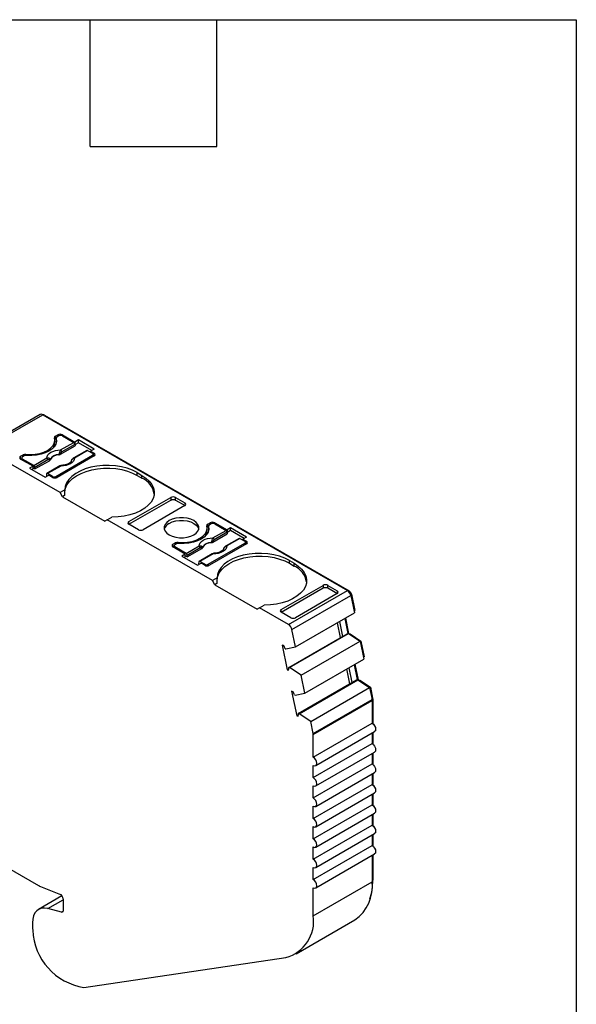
# Model space of a CAD drawing. Header units: millimetres. Extents: x 6 to 273, y 6 to 210.
# Tile 5 of 5: x 240 to 273, y 150 to 210. Entities that reach past the tile are written whole.
import ezdxf

# ---------------------------------------------------------------- set-up
doc = ezdxf.new("R2010")
doc.units = ezdxf.units.MM
doc.linetypes.add('SLD-Solid', pattern=[0])
doc.layers.add('TEXT', color=140, linetype='SLD-Solid', lineweight=25)

msp = doc.modelspace()

# ---------------------------------------------------------------- linework, layer by layer
for p, q in [((240.844, 185.845), (237.309, 183.804)), ((237.459, 183.789), (240.994, 185.83)), ((240.994, 185.83), (259.297, 175.264)), ((241.065, 185.789), (241.1, 185.81)), ((241.1, 185.81), (259.403, 175.243)), ((241.753, 184.535), (241.895, 184.616)), ((241.753, 184.371), (241.753, 184.535)), ((241.965, 184.555), (241.859, 184.494)), ((241.895, 184.616), (241.895, 184.514)), ((242.177, 184.616), (242.92, 184.188)), ((242.177, 184.555), (242.177, 184.616)), ((242.177, 184.555), (242.855, 184.164)), ((241.715, 184.137), (241.715, 184.3)), ((241.753, 184.371), (241.801, 184.399)), ((241.801, 184.412), (241.801, 184.249)), ((241.803, 184.396), (241.803, 184.233)), ((241.812, 184.188), (241.803, 184.233)), ((242.067, 183.457), (242.932, 183.956)), ((242.068, 183.709), (242.855, 184.164)), ((242.926, 184.049), (242.138, 183.594)), ((243.132, 184.31), (242.92, 184.188)), ((242.92, 184.188), (242.92, 184.077)), ((242.926, 184.049), (242.932, 183.956)), ((243.132, 184.147), (242.927, 184.028)), ((244.08, 183.763), (243.132, 184.31)), ((243.132, 184.147), (243.132, 184.31)), ((243.938, 183.681), (243.132, 184.147)), ((242.036, 181.147), (237.459, 183.789)), ((239.667, 183.33), (239.809, 183.412)), ((239.667, 183.167), (239.667, 183.33)), ((239.879, 183.351), (239.773, 183.29)), ((239.809, 183.412), (239.809, 183.31)), ((239.981, 183.382), (239.981, 183.445)), ((241.789, 182.126), (243.981, 183.392)), ((244.087, 183.351), (241.859, 182.065)), ((243.642, 183.686), (242.855, 183.231)), ((243.692, 183.681), (242.905, 183.226)), ((243.692, 183.681), (243.981, 183.514)), ((244.08, 183.763), (243.867, 183.641)), ((243.867, 183.641), (244.087, 183.514)), ((243.867, 183.641), (243.867, 183.579)), ((243.981, 183.29), (243.981, 183.392)), ((244.025, 183.315), (244.025, 183.453)), ((244.087, 183.351), (244.025, 183.387)), ((244.087, 183.351), (244.087, 183.514)), ((239.667, 183.167), (239.729, 183.203)), ((240.41, 182.739), (239.667, 183.167)), ((239.729, 183.228), (239.729, 183.131)), ((240.451, 182.776), (239.773, 183.167)), ((239.773, 183.167), (239.773, 183.106)), ((240.41, 182.739), (240.198, 182.616)), ((240.41, 182.575), (240.41, 182.739)), ((240.451, 182.776), (241.238, 183.23)), ((241.309, 183.115), (240.521, 182.661)), ((240.528, 182.568), (241.393, 183.068)), ((242.025, 182.752), (241.238, 182.298)), ((242.075, 182.747), (241.288, 182.293)), ((240.198, 182.616), (241.145, 182.069)), ((240.339, 182.534), (240.41, 182.575)), ((240.528, 182.568), (240.41, 182.636)), ((240.528, 182.568), (240.521, 182.661)), ((241.145, 182.069), (241.357, 182.192)), ((241.217, 182.259), (241.21, 182.174)), ((241.269, 182.141), (241.21, 182.174)), ((241.576, 182.126), (241.288, 182.293)), ((241.576, 182.065), (241.357, 182.192)), ((241.576, 182.065), (241.576, 182.126)), ((241.789, 182.126), (241.789, 182.039)), ((246.668, 182.351), (246.95, 182.187)), ((246.668, 182.187), (246.668, 182.351)), ((246.668, 182.187), (246.95, 182.024)), ((246.95, 182.024), (246.95, 182.187)), ((242.314, 181.307), (242.036, 181.147)), ((242.177, 180.902), (242.036, 181.147)), ((242.329, 180.989), (242.177, 180.902)), ((242.177, 180.902), (244.723, 179.432)), ((246.173, 179.412), (248.682, 180.861)), ((246.173, 179.248), (248.695, 180.704)), ((249.537, 180.367), (247.028, 178.919)), ((248.682, 180.861), (248.695, 180.704)), ((248.966, 180.861), (249.537, 180.531)), ((248.978, 180.705), (248.966, 180.861)), ((248.978, 180.705), (249.55, 180.375)), ((249.537, 180.531), (249.55, 180.375)), ((244.864, 179.514), (244.723, 179.432)), ((244.864, 179.514), (245.143, 179.674)), ((251.186, 175.864), (244.864, 179.514)), ((246.162, 179.257), (246.173, 179.412)), ((246.744, 178.918), (246.173, 179.248)), ((250.903, 179.252), (251.045, 179.334)), ((250.903, 179.089), (250.903, 179.252)), ((251.115, 179.273), (251.009, 179.212)), ((251.045, 179.334), (251.045, 179.232)), ((251.327, 179.334), (252.07, 178.906)), ((251.327, 179.273), (251.327, 179.334)), ((251.327, 179.273), (252.005, 178.882)), ((250.865, 178.854), (250.865, 179.018)), ((250.903, 179.089), (250.951, 179.117)), ((250.951, 179.13), (250.951, 178.967)), ((250.953, 179.114), (250.953, 178.95)), ((250.962, 178.906), (250.953, 178.95)), ((251.217, 178.174), (252.082, 178.674)), ((251.218, 178.427), (252.005, 178.882)), ((252.076, 178.766), (251.288, 178.312)), ((252.282, 179.028), (252.07, 178.906)), ((252.07, 178.906), (252.07, 178.795)), ((252.076, 178.766), (252.082, 178.674)), ((252.282, 178.865), (252.077, 178.746)), ((253.23, 178.481), (252.282, 179.028)), ((252.282, 178.865), (252.282, 179.028)), ((253.088, 178.399), (252.282, 178.865)), ((248.817, 178.048), (248.959, 178.13)), ((248.817, 177.885), (248.817, 178.048)), ((249.029, 178.069), (248.923, 178.007)), ((248.959, 178.13), (248.959, 178.028)), ((249.131, 178.1), (249.131, 178.162)), ((250.938, 176.844), (253.131, 178.11)), ((253.237, 178.069), (251.009, 176.783)), ((252.792, 178.404), (252.005, 177.949)), ((252.842, 178.399), (252.055, 177.944)), ((252.842, 178.399), (253.131, 178.232)), ((253.23, 178.481), (253.017, 178.359)), ((253.017, 178.359), (253.237, 178.232)), ((253.017, 178.359), (253.017, 178.297)), ((253.131, 178.007), (253.131, 178.11)), ((253.174, 178.033), (253.174, 178.171)), ((253.237, 178.069), (253.174, 178.105)), ((253.237, 178.069), (253.237, 178.232)), ((248.817, 177.885), (248.879, 177.921)), ((249.56, 177.456), (248.817, 177.885)), ((248.879, 177.946), (248.879, 177.849)), ((249.601, 177.494), (248.923, 177.885)), ((248.923, 177.885), (248.923, 177.824)), ((249.56, 177.456), (249.348, 177.334)), ((249.56, 177.293), (249.56, 177.456)), ((249.601, 177.494), (250.388, 177.948)), ((250.459, 177.833), (249.671, 177.379)), ((249.678, 177.286), (250.543, 177.785)), ((251.175, 177.47), (250.388, 177.016)), ((251.225, 177.465), (250.438, 177.011)), ((249.348, 177.334), (250.295, 176.787)), ((249.489, 177.252), (249.56, 177.293)), ((249.678, 177.286), (249.56, 177.354)), ((249.678, 177.286), (249.671, 177.379)), ((250.295, 176.787), (250.507, 176.909)), ((250.367, 176.977), (250.36, 176.892)), ((250.419, 176.858), (250.36, 176.892)), ((250.726, 176.844), (250.438, 177.011)), ((250.726, 176.783), (250.507, 176.909)), ((250.726, 176.783), (250.726, 176.844)), ((250.938, 176.844), (250.938, 176.756)), ((255.818, 177.069), (256.1, 176.905)), ((255.818, 176.905), (255.818, 177.069)), ((255.818, 176.905), (256.1, 176.742)), ((256.1, 176.742), (256.1, 176.905)), ((251.464, 176.025), (251.186, 175.864)), ((251.327, 175.619), (251.186, 175.864)), ((251.479, 175.707), (251.327, 175.619)), ((251.327, 175.619), (253.873, 174.15)), ((255.323, 174.13), (257.832, 175.578)), ((255.323, 173.966), (257.845, 175.422)), ((255.762, 173.223), (259.297, 175.264)), ((258.687, 175.085), (256.178, 173.637)), ((257.832, 175.578), (257.845, 175.422)), ((258.116, 175.579), (258.687, 175.249)), ((258.128, 175.422), (258.116, 175.579)), ((258.128, 175.422), (258.7, 175.092)), ((258.687, 175.249), (258.7, 175.092)), ((259.359, 175.218), (259.403, 175.243)), ((259.489, 175.014), (259.54, 175.044)), ((259.54, 175.044), (259.74, 174.065)), ((255.967, 172.923), (259.502, 174.964)), ((259.502, 174.964), (259.715, 173.922)), ((254.014, 174.232), (253.873, 174.15)), ((254.014, 174.232), (254.293, 174.392)), ((255.762, 173.223), (254.014, 174.232)), ((255.312, 173.975), (255.323, 174.13)), ((255.894, 173.636), (255.323, 173.966)), ((256.18, 171.881), (259.715, 173.922)), ((259.692, 174.037), (259.74, 174.065)), ((258.883, 172.447), (258.701, 173.336)), ((258.817, 173.403), (258.999, 172.514)), ((259.135, 173.587), (259.317, 172.697)), ((259.183, 173.615), (259.373, 172.687)), ((255.822, 170.645), (259.358, 172.686)), ((256.18, 171.881), (255.967, 172.923)), ((258.999, 172.514), (259.317, 172.697)), ((259.317, 172.697), (259.358, 172.686)), ((259.358, 172.686), (260.063, 172.222)), ((259.364, 172.682), (259.373, 172.687)), ((259.373, 172.687), (259.471, 172.661)), ((259.431, 172.638), (259.471, 172.661)), ((259.471, 172.661), (260.114, 172.238)), ((255.781, 170.656), (258.999, 172.514)), ((256.528, 170.181), (260.063, 172.222)), ((260.063, 172.222), (260.283, 171.15)), ((260.066, 172.21), (260.114, 172.238)), ((260.114, 172.238), (260.307, 171.293)), ((255.464, 171.967), (255.379, 171.989)), ((255.379, 171.989), (255.681, 170.514)), ((255.553, 171.774), (255.594, 171.763)), ((255.594, 171.763), (256.18, 171.881)), ((256.747, 169.109), (260.283, 171.15)), ((260.259, 171.265), (260.307, 171.293)), ((255.681, 170.514), (255.782, 170.572)), ((255.681, 170.514), (255.765, 170.491)), ((255.822, 170.645), (255.781, 170.656)), ((256.528, 170.181), (255.822, 170.645)), ((259.45, 169.675), (259.268, 170.564)), ((259.384, 170.631), (259.566, 169.741)), ((259.702, 170.814), (259.884, 169.925)), ((259.75, 170.842), (259.94, 169.915)), ((256.349, 167.884), (259.566, 169.741)), ((256.39, 167.873), (259.925, 169.914)), ((256.747, 169.109), (256.528, 170.181)), ((259.566, 169.741), (259.884, 169.925)), ((259.884, 169.925), (259.925, 169.914)), ((259.925, 169.914), (260.629, 169.451)), ((259.931, 169.91), (259.94, 169.915)), ((259.94, 169.915), (260.038, 169.889)), ((259.998, 169.866), (260.038, 169.889)), ((260.038, 169.889), (260.68, 169.467)), ((256.031, 169.194), (255.947, 169.217)), ((255.947, 169.217), (256.249, 167.742)), ((256.161, 168.99), (256.747, 169.109)), ((257.094, 167.41), (260.629, 169.451)), ((260.629, 169.451), (260.776, 168.734)), ((260.632, 169.439), (260.68, 169.467)), ((260.68, 169.467), (260.814, 168.814)), ((256.12, 169.002), (256.161, 168.99)), ((257.24, 166.693), (260.776, 168.734)), ((257.247, 166.626), (260.783, 168.667)), ((260.765, 168.786), (260.814, 168.814)), ((260.774, 168.743), (260.818, 168.769)), ((260.783, 168.667), (260.783, 167.302)), ((260.818, 168.769), (260.818, 167.278)), ((256.249, 167.742), (256.349, 167.8)), ((256.249, 167.742), (256.333, 167.719)), ((256.39, 167.873), (256.349, 167.884)), ((257.094, 167.41), (256.39, 167.873)), ((257.24, 166.693), (257.094, 167.41)), ((257.247, 165.261), (260.783, 167.302)), ((257.397, 164.757), (260.933, 166.798)), ((257.247, 165.261), (257.247, 166.626)), ((260.783, 166.711), (260.783, 166.077)), ((260.818, 166.731), (260.818, 166.054)), ((257.247, 164.036), (260.783, 166.077)), ((257.397, 163.532), (260.933, 165.573)), ((260.783, 165.486), (260.783, 164.853)), ((260.818, 165.507), (260.818, 164.829)), ((257.247, 162.812), (260.783, 164.853)), ((257.247, 164.036), (257.247, 164.771)), ((257.397, 162.307), (260.933, 164.348)), ((260.783, 164.261), (260.783, 163.628)), ((260.818, 164.282), (260.818, 163.604)), ((257.247, 161.587), (260.783, 163.628)), ((257.247, 162.812), (257.247, 163.547)), ((257.397, 161.082), (260.933, 163.123)), ((260.783, 163.037), (260.783, 162.403)), ((260.818, 163.057), (260.818, 162.379)), ((257.247, 160.362), (260.783, 162.403)), ((257.247, 161.587), (257.247, 162.322)), ((257.397, 159.857), (260.933, 161.898)), ((260.783, 161.812), (260.783, 161.178)), ((260.818, 161.832), (260.818, 161.154)), ((257.247, 159.137), (260.783, 161.178)), ((257.247, 160.362), (257.247, 161.097)), ((235.216, 160.743), (240.748, 157.549)), ((257.397, 158.632), (260.933, 160.673)), ((260.783, 160.587), (260.783, 159.953)), ((260.818, 160.607), (260.818, 159.93)), ((257.247, 157.912), (260.783, 159.953)), ((257.247, 159.137), (257.247, 159.872)), ((257.397, 157.408), (260.933, 159.449)), ((260.783, 159.362), (260.783, 157.781)), ((260.818, 159.382), (260.818, 157.883)), ((257.247, 157.912), (257.247, 158.647)), ((260.783, 157.862), (260.818, 157.883)), ((240.853, 157.498), (242.054, 157.012)), ((257.247, 155.74), (260.783, 157.781)), ((257.247, 155.74), (257.247, 157.422)), ((242.149, 156.935), (240.741, 156.123)), ((241.297, 156.172), (242.216, 156.703)), ((242.216, 156.757), (242.216, 156.051)), ((242.111, 155.954), (241.297, 156.172)), ((242.111, 155.954), (242.211, 156.012)), ((240.378, 155.32), (240.378, 155.075)), ((256.212, 153.451), (259.747, 155.492)), ((243.469, 151.437), (255.593, 153.238))]:
    msp.add_line(p, q)
at = {"flags": 128}
for points in [[(239.981, 183.445), (240.263, 183.434), (240.543, 183.455), (240.811, 183.505), (241.058, 183.584), (241.276, 183.688), (241.456, 183.813), (241.592, 183.956), (241.679, 184.111), (241.714, 184.272), (241.697, 184.435)], [(241.803, 184.396), (241.817, 184.23), (241.778, 184.066), (241.687, 183.909), (241.548, 183.764), (241.364, 183.637), (241.143, 183.531), (240.892, 183.45), (240.62, 183.398), (240.336, 183.375), (240.049, 183.384)], [(241.801, 184.249), (241.801, 184.246), (241.803, 184.233)], [(241.238, 183.23), (241.255, 183.324), (241.302, 183.413), (241.379, 183.496), (241.482, 183.569), (241.608, 183.628), (241.751, 183.672), (241.906, 183.7), (242.068, 183.709)], [(241.961, 183.425), (241.961, 183.433), (241.96, 183.44)], [(242.064, 183.522), (242.066, 183.485), (242.067, 183.457)], [(241.393, 183.068), (241.39, 183.103), (241.387, 183.131)], [(241.447, 183.143), (241.448, 183.135), (241.449, 183.129)], [(242.905, 183.226), (242.888, 183.133), (242.841, 183.043), (242.764, 182.961), (242.661, 182.888), (242.535, 182.829), (242.392, 182.784), (242.236, 182.757), (242.075, 182.747)], [(246.668, 182.351), (246.383, 182.492), (246.066, 182.608), (245.723, 182.696), (245.361, 182.754), (244.988, 182.78), (244.613, 182.775), (244.243, 182.738), (243.887, 182.669), (243.551, 182.572), (243.245, 182.447), (242.973, 182.297), (242.742, 182.126), (242.558, 181.937), (242.423, 181.735), (242.341, 181.523), (242.314, 181.307)], [(242.746, 183.134), (242.746, 183.135), (242.747, 183.135), (242.749, 183.134), (242.752, 183.133)], [(241.288, 182.293), (241.275, 182.299), (241.262, 182.302), (241.25, 182.302), (241.24, 182.299), (241.231, 182.293), (241.224, 182.284), (241.22, 182.273), (241.217, 182.259)], [(242.314, 181.147), (242.316, 181.202), (242.357, 181.414), (242.45, 181.62), (242.594, 181.816), (242.785, 181.999), (243.02, 182.163), (243.294, 182.306), (243.6, 182.425), (243.933, 182.517), (244.286, 182.58), (244.65, 182.613), (245.02, 182.616), (245.386, 182.588), (245.741, 182.529), (246.077, 182.441), (246.388, 182.327), (246.668, 182.187)], [(246.95, 182.187), (247.196, 182.023), (247.396, 181.84), (247.549, 181.642), (247.649, 181.433), (247.694, 181.218), (247.685, 181.001), (247.62, 180.788), (247.502, 180.582), (247.333, 180.389), (247.117, 180.211), (246.858, 180.055), (246.561, 179.922), (246.234, 179.815), (245.884, 179.737), (245.517, 179.69), (245.143, 179.674)], [(248.587, 179.467), (248.441, 179.361), (248.339, 179.238), (248.286, 179.106), (248.286, 178.97), (248.339, 178.838), (248.441, 178.716), (248.587, 178.61), (248.771, 178.525), (248.983, 178.466), (249.212, 178.436), (249.447, 178.436), (249.677, 178.466), (249.888, 178.525), (250.072, 178.61), (250.219, 178.716), (250.321, 178.838), (250.373, 178.97), (250.373, 179.106), (250.321, 179.238), (250.219, 179.361), (250.072, 179.467), (249.888, 179.551), (249.677, 179.61), (249.447, 179.641), (249.212, 179.641), (248.983, 179.61), (248.771, 179.551), (248.587, 179.467)], [(248.587, 179.303), (248.771, 179.388), (248.983, 179.447), (249.212, 179.477), (249.447, 179.477), (249.677, 179.447), (249.888, 179.388), (250.072, 179.303), (250.219, 179.197), (250.321, 179.075), (250.37, 178.957)], [(249.131, 178.162), (249.413, 178.152), (249.693, 178.173), (249.961, 178.223), (250.208, 178.302), (250.426, 178.405), (250.606, 178.531), (250.742, 178.674), (250.829, 178.829), (250.864, 178.99), (250.847, 179.153)], [(250.953, 179.114), (250.967, 178.948), (250.928, 178.784), (250.837, 178.627), (250.698, 178.482), (250.514, 178.354), (250.293, 178.249), (250.042, 178.168), (249.77, 178.116), (249.486, 178.093), (249.199, 178.101)], [(250.951, 178.967), (250.951, 178.964), (250.953, 178.95)], [(250.388, 177.948), (250.405, 178.042), (250.452, 178.131), (250.529, 178.214), (250.632, 178.286), (250.758, 178.346), (250.901, 178.39), (251.056, 178.418), (251.218, 178.427)], [(251.111, 178.142), (251.111, 178.151), (251.11, 178.158)], [(251.214, 178.239), (251.216, 178.203), (251.217, 178.174)], [(250.543, 177.785), (250.54, 177.821), (250.537, 177.849)], [(250.597, 177.861), (250.598, 177.853), (250.599, 177.847)], [(252.055, 177.944), (252.038, 177.851), (251.991, 177.761), (251.914, 177.679), (251.811, 177.606), (251.685, 177.547), (251.542, 177.502), (251.386, 177.475), (251.225, 177.465)], [(255.818, 177.069), (255.533, 177.21), (255.216, 177.326), (254.873, 177.414), (254.511, 177.472), (254.138, 177.498), (253.763, 177.493), (253.393, 177.455), (253.037, 177.387), (252.701, 177.29), (252.395, 177.165), (252.123, 177.015), (251.892, 176.844), (251.708, 176.655), (251.573, 176.453), (251.491, 176.241), (251.464, 176.025)], [(251.896, 177.852), (251.896, 177.852), (251.897, 177.853), (251.899, 177.852), (251.902, 177.851)], [(250.438, 177.011), (250.425, 177.017), (250.412, 177.02), (250.4, 177.02), (250.39, 177.017), (250.381, 177.011), (250.374, 177.002), (250.37, 176.99), (250.367, 176.977)], [(251.464, 175.864), (251.466, 175.92), (251.507, 176.132), (251.6, 176.338), (251.744, 176.534), (251.935, 176.717), (252.17, 176.881), (252.444, 177.024), (252.75, 177.143), (253.083, 177.235), (253.436, 177.298), (253.8, 177.331), (254.17, 177.334), (254.535, 177.305), (254.89, 177.247), (255.227, 177.159), (255.538, 177.045), (255.818, 176.905)], [(256.1, 176.905), (256.346, 176.741), (256.546, 176.558), (256.698, 176.36), (256.798, 176.151), (256.844, 175.936), (256.835, 175.719), (256.77, 175.506), (256.652, 175.3), (256.483, 175.106), (256.267, 174.929), (256.007, 174.772), (255.711, 174.639), (255.384, 174.533), (255.034, 174.455), (254.667, 174.408), (254.293, 174.392)], [(260.783, 167.302), (260.864, 167.237), (260.933, 167.144), (260.979, 167.038), (260.995, 166.935), (260.979, 166.85), (260.933, 166.798), (260.933, 166.798)], [(260.783, 166.077), (260.864, 166.012), (260.933, 165.919), (260.979, 165.813), (260.995, 165.71), (260.979, 165.626), (260.933, 165.573), (260.933, 165.573)], [(257.247, 164.771), (257.329, 164.743), (257.397, 164.757), (257.443, 164.809), (257.46, 164.894), (257.443, 164.997), (257.397, 165.103), (257.329, 165.196), (257.247, 165.261)], [(260.783, 164.853), (260.864, 164.787), (260.933, 164.694), (260.979, 164.588), (260.995, 164.485), (260.979, 164.401), (260.933, 164.348), (260.933, 164.348)], [(257.247, 163.547), (257.329, 163.518), (257.397, 163.532), (257.443, 163.585), (257.46, 163.669), (257.443, 163.772), (257.397, 163.878), (257.329, 163.971), (257.247, 164.036)], [(260.783, 163.628), (260.864, 163.562), (260.933, 163.47), (260.979, 163.364), (260.995, 163.26), (260.979, 163.176), (260.933, 163.123), (260.933, 163.123)], [(257.247, 162.322), (257.329, 162.294), (257.397, 162.307), (257.443, 162.36), (257.46, 162.444), (257.443, 162.547), (257.397, 162.653), (257.329, 162.746), (257.247, 162.812)], [(260.783, 162.403), (260.864, 162.338), (260.933, 162.245), (260.979, 162.139), (260.995, 162.036), (260.979, 161.951), (260.933, 161.898), (260.933, 161.898)], [(257.247, 161.097), (257.329, 161.069), (257.397, 161.082), (257.443, 161.135), (257.46, 161.219), (257.443, 161.322), (257.397, 161.429), (257.329, 161.521), (257.247, 161.587)], [(260.783, 161.178), (260.864, 161.113), (260.933, 161.02), (260.979, 160.914), (260.995, 160.811), (260.979, 160.726), (260.933, 160.673), (260.933, 160.673)], [(257.247, 159.872), (257.329, 159.844), (257.397, 159.857), (257.443, 159.91), (257.46, 159.995), (257.443, 160.098), (257.397, 160.204), (257.329, 160.297), (257.247, 160.362)], [(260.783, 159.953), (260.864, 159.888), (260.933, 159.795), (260.979, 159.689), (260.995, 159.586), (260.979, 159.502), (260.933, 159.449), (260.933, 159.449)], [(257.247, 158.647), (257.329, 158.619), (257.397, 158.632), (257.443, 158.685), (257.46, 158.77), (257.443, 158.873), (257.397, 158.979), (257.329, 159.072), (257.247, 159.137)], [(257.247, 157.422), (257.329, 157.394), (257.397, 157.408), (257.443, 157.461), (257.46, 157.545), (257.443, 157.648), (257.397, 157.754), (257.329, 157.847), (257.247, 157.912)], [(241.297, 156.172), (241.106, 156.204), (240.929, 156.192), (240.77, 156.138), (240.634, 156.044), (240.524, 155.91), (240.443, 155.742), (240.394, 155.543), (240.378, 155.32)], [(242.216, 156.051), (242.214, 156.026), (242.209, 156.003), (242.199, 155.984), (242.187, 155.969), (242.171, 155.958), (242.153, 155.952), (242.133, 155.951), (242.111, 155.954)]]:
    msp.add_lwpolyline(points, dxfattribs=at)
for centre, radius, start, end in [((240.907, 185.711), 0.148, 53.77491, 114.91465), ((241.04, 185.725), 0.104, 54.94802, 109.00604), ((241.788, 184.449), 0.0919, 112.11427, 189.09381), ((241.894, 184.408), 0.0925, 112.32046, 187.67416), ((242.036, 184.343), 0.307, 62.60967, 117.39033), ((242.071, 184.35), 0.231, 62.60967, 117.39033), ((241.165, 184.142), 0.55, 325.20045, 359.43159), ((241.822, 184.247), 0.142, 119.04503, 139.60201), ((242.771, 184.033), 0.155, 5.689, 57.19913), ((239.698, 183.249), 0.0873, 110.78342, 249.21658), ((239.948, 183.145), 0.301, 83.66933, 117.59762), ((240.018, 183.085), 0.3, 84.14931, 117.63517), ((241.949, 182.867), 0.573, 88.8448, 151.14983), ((241.949, 182.853), 0.571, 88.81364, 151.18098), ((241.742, 183.139), 0.5, 49.88215, 58.74261), ((241.984, 183.579), 0.155, 5.689, 57.19913), ((243.663, 183.641), 0.0498, 54.01818, 114.67136), ((243.957, 183.453), 0.0655, 290.78342, 69.21658), ((244.056, 183.432), 0.0873, 290.7833, 69.2167), ((239.797, 183.228), 0.0655, 110.78342, 249.21658), ((240.367, 182.645), 0.155, 5.689, 57.19913), ((241.154, 183.1), 0.155, 5.689, 57.19913), ((241.279, 183.178), 0.118, 336.66803, 18.17484), ((242.046, 182.709), 0.0484, 53.10271, 115.58682), ((242.875, 183.186), 0.0497, 54.01601, 114.69586), ((241.682, 182.331), 0.231, 242.60967, 297.39033), ((241.718, 182.338), 0.307, 242.60933, 297.39067), ((246.413, 180.841), 1.3, 9.92918, 65.58641), ((248.841, 178.784), 0.578, 116.04158, 162.64684), ((250.938, 179.167), 0.0919, 112.11427, 189.09381), ((251.044, 179.126), 0.0925, 112.32046, 187.67416), ((251.186, 179.061), 0.307, 62.60967, 117.39033), ((251.221, 179.068), 0.231, 62.60967, 117.39033), ((250.315, 178.86), 0.55, 325.20045, 359.43159), ((250.972, 178.965), 0.142, 119.04503, 139.60201), ((251.921, 178.751), 0.155, 5.689, 57.19913), ((248.848, 177.967), 0.0873, 110.78342, 249.21658), ((248.946, 177.946), 0.0655, 110.78342, 249.21658), ((249.098, 177.863), 0.301, 83.66933, 117.59762), ((249.168, 177.803), 0.3, 84.14931, 117.63517), ((251.099, 177.585), 0.573, 88.8448, 151.14983), ((251.099, 177.571), 0.571, 88.81364, 151.18098), ((250.891, 177.857), 0.5, 49.88215, 58.74261), ((251.134, 178.297), 0.155, 5.689, 57.19913), ((252.813, 178.358), 0.0498, 54.01818, 114.67136), ((253.107, 178.171), 0.0655, 290.78342, 69.21658), ((253.206, 178.15), 0.0873, 290.7833, 69.2167), ((249.517, 177.363), 0.155, 5.689, 57.19913), ((250.304, 177.818), 0.155, 5.689, 57.19913), ((250.429, 177.895), 0.118, 336.66803, 18.17484), ((251.196, 177.426), 0.0484, 53.10271, 115.58682), ((252.025, 177.904), 0.0497, 54.01601, 114.69586), ((250.832, 177.049), 0.231, 242.60967, 297.39033), ((250.868, 177.056), 0.307, 242.60933, 297.39067), ((255.563, 175.559), 1.3, 9.92918, 65.58641), ((259.042, 174.869), 0.47, 11.62788, 57.0661), ((259.233, 174.98), 0.313, 11.62788, 57.0661), ((255.506, 172.828), 0.47, 11.62788, 57.0661), ((254.754, 171.522), 0.837, 17.47941, 32.05755), ((255.385, 170.611), 0.399, 342.53288, 6.51389), ((255.321, 168.75), 0.837, 17.47941, 32.05755), ((260.444, 168.665), 0.339, 0.3464, 11.86557), ((260.593, 168.768), 0.226, 0.34659, 11.86556), ((255.953, 167.839), 0.399, 342.53288, 6.51389), ((256.909, 166.624), 0.339, 0.3464, 11.86557), ((257.252, 157.832), 3.566, 342.27549, 0.81649), ((241.17, 158.275), 0.839, 239.84979, 247.82784), ((258.34, 157.507), 2.458, 304.91678, 6.3954), ((241.918, 156.747), 0.299, 2.03164, 62.89674), ((255.022, 155.413), 2.249, 284.71239, 8.34343), ((242.205, 155.078), 1.827, 180.10726, 186.5483), ((244.019, 155.028), 3.633, 182.50093, 261.29776)]:
    msp.add_arc(centre, radius, start, end)
for points in [[(242.001, 183.567), (241.99, 183.521), (241.976, 183.477), (241.96, 183.44)], [(242.068, 183.709), (242.041, 183.679), (242.017, 183.63), (242.001, 183.567)], [(242.138, 183.594), (242.111, 183.578), (242.084, 183.554), (242.064, 183.522)], [(241.387, 183.131), (241.364, 183.138), (241.336, 183.131), (241.309, 183.115)], [(241.387, 183.131), (241.419, 183.135), (241.439, 183.139), (241.447, 183.143)], [(242.329, 180.989), (242.319, 181.097), (242.315, 181.204), (242.314, 181.307)], [(251.151, 178.285), (251.14, 178.239), (251.126, 178.195), (251.11, 178.158)], [(251.218, 178.427), (251.191, 178.396), (251.167, 178.347), (251.151, 178.285)], [(251.288, 178.312), (251.261, 178.296), (251.234, 178.272), (251.214, 178.239)], [(250.537, 177.849), (250.514, 177.856), (250.486, 177.849), (250.459, 177.833)], [(250.537, 177.849), (250.569, 177.853), (250.589, 177.857), (250.597, 177.861)], [(251.479, 175.707), (251.469, 175.815), (251.465, 175.922), (251.464, 176.025)]]:
    msp.add_open_spline(points, degree=3)
for points, knots in [([(242.064, 183.522), (242.052, 183.51), (242.022, 183.479), (241.984, 183.455), (241.96, 183.44)], [0, 0, 0, 0, 0.389276, 1, 1, 1, 1]), ([(241.961, 183.425), (241.967, 183.425), (241.974, 183.426), (241.98, 183.427), (241.986, 183.428), (241.992, 183.429), (241.998, 183.431), (242.004, 183.432), (242.01, 183.434), (242.016, 183.435), (242.019, 183.436), (242.022, 183.437), (242.024, 183.438), (242.03, 183.44), (242.036, 183.442), (242.041, 183.444), (242.044, 183.445), (242.046, 183.446), (242.049, 183.447), (242.055, 183.45), (242.061, 183.453), (242.067, 183.457)], [0, 0, 0, 0, 0.0000193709, 0.0000193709, 0.0000193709, 0.0000387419, 0.0000387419, 0.0000387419, 0.0000581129, 0.0000581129, 0.0000581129, 0.0000677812, 0.0000677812, 0.0000677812, 0.0000871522, 0.0000871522, 0.0000871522, 0.0000968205, 0.0000968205, 0.0000968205, 0.0001214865, 0.0001214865, 0.0001214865, 0.0001214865]), ([(241.238, 183.23), (241.252, 183.234), (241.28, 183.24), (241.321, 183.24), (241.359, 183.232), (241.381, 183.22), (241.391, 183.214)], [0, 0, 0, 0, 0.251221, 0.500849, 0.763425, 1, 1, 1, 1]), ([(241.391, 183.214), (241.398, 183.209), (241.416, 183.196), (241.436, 183.172), (241.443, 183.154), (241.447, 183.143)], [0, 0, 0, 0, 0.265902, 0.599333, 1, 1, 1, 1]), ([(241.393, 183.068), (241.398, 183.07), (241.402, 183.073), (241.406, 183.076), (241.41, 183.079), (241.414, 183.082), (241.418, 183.085), (241.421, 183.088), (241.425, 183.091), (241.428, 183.094), (241.429, 183.096), (241.431, 183.098), (241.432, 183.099), (241.435, 183.103), (241.438, 183.106), (241.44, 183.11), (241.441, 183.111), (241.442, 183.113), (241.443, 183.115), (241.445, 183.12), (241.447, 183.124), (241.449, 183.129)], [0, 0, 0, 0, 0.0000193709, 0.0000193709, 0.0000193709, 0.0000387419, 0.0000387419, 0.0000387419, 0.0000581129, 0.0000581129, 0.0000581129, 0.0000677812, 0.0000677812, 0.0000677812, 0.0000871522, 0.0000871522, 0.0000871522, 0.0000968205, 0.0000968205, 0.0000968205, 0.0001214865, 0.0001214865, 0.0001214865, 0.0001214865]), ([(242.128, 182.786), (242.111, 182.783), (242.078, 182.779), (242.042, 182.761), (242.025, 182.752)], [0, 0, 0, 0, 0.512278, 1, 1, 1, 1]), ([(242.075, 182.747), (242.088, 182.761), (242.108, 182.782), (242.123, 182.784), (242.128, 182.785)], [0, 0, 0, 0, 0.682117, 1, 1, 1, 1]), ([(242.699, 183.04), (242.696, 183.029), (242.688, 183.006), (242.639, 182.948), (242.547, 182.886), (242.417, 182.832), (242.274, 182.796), (242.173, 182.79), (242.129, 182.787)], [0, 0, 0, 0, 0.145119, 0.313868, 0.494125, 0.673467, 0.855275, 1, 1, 1, 1]), ([(242.752, 183.133), (242.744, 183.124), (242.727, 183.104), (242.706, 183.064), (242.699, 183.033), (242.696, 183.015)], [0, 0, 0, 0, 0.2659023, 0.5993334, 1, 1, 1, 1]), ([(242.746, 183.134), (242.735, 183.118), (242.716, 183.089), (242.706, 183.057), (242.701, 183.042)], [0, 0, 0, 0, 0.5446304, 1, 1, 1, 1]), ([(242.855, 183.231), (242.833, 183.217), (242.794, 183.192), (242.761, 183.152), (242.746, 183.135)], [0, 0, 0, 0, 0.553024, 1, 1, 1, 1]), ([(242.905, 183.226), (242.891, 183.222), (242.863, 183.213), (242.822, 183.191), (242.784, 183.165), (242.762, 183.143), (242.752, 183.133)], [0, 0, 0, 0, 0.2512213, 0.500849, 0.7634248, 1, 1, 1, 1]), ([(248.966, 180.861), (248.932, 180.88), (248.879, 180.895), (248.769, 180.894), (248.716, 180.88), (248.682, 180.861)], [0, 0, 0, 0, 0.5, 0.5, 1, 1, 1, 1]), ([(248.695, 180.704), (248.728, 180.724), (248.781, 180.738), (248.892, 180.738), (248.945, 180.724), (248.978, 180.705)], [0, 0, 0, 0, 0.5, 0.5, 1, 1, 1, 1]), ([(249.537, 180.367), (249.57, 180.386), (249.596, 180.417), (249.596, 180.481), (249.571, 180.512), (249.537, 180.531)], [0, 0, 0, 0, 0.5, 0.5, 1, 1, 1, 1]), ([(246.173, 179.412), (246.14, 179.393), (246.114, 179.362), (246.114, 179.298), (246.139, 179.268), (246.173, 179.248)], [0, 0, 0, 0, 0.5, 0.5, 1, 1, 1, 1]), ([(246.744, 178.918), (246.778, 178.899), (246.831, 178.885), (246.941, 178.885), (246.994, 178.899), (247.028, 178.919)], [0, 0, 0, 0, 0.5, 0.5, 1, 1, 1, 1]), ([(251.214, 178.239), (251.202, 178.228), (251.172, 178.197), (251.134, 178.172), (251.11, 178.158)], [0, 0, 0, 0, 0.389276, 1, 1, 1, 1]), ([(251.111, 178.142), (251.117, 178.143), (251.124, 178.144), (251.13, 178.145), (251.136, 178.146), (251.142, 178.147), (251.148, 178.148), (251.154, 178.15), (251.16, 178.151), (251.166, 178.153), (251.169, 178.154), (251.172, 178.155), (251.174, 178.156), (251.18, 178.157), (251.186, 178.159), (251.191, 178.162), (251.193, 178.163), (251.196, 178.164), (251.199, 178.165), (251.205, 178.168), (251.211, 178.171), (251.217, 178.174)], [0, 0, 0, 0, 0.0000193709, 0.0000193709, 0.0000193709, 0.0000387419, 0.0000387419, 0.0000387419, 0.0000581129, 0.0000581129, 0.0000581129, 0.0000677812, 0.0000677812, 0.0000677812, 0.0000871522, 0.0000871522, 0.0000871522, 0.0000968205, 0.0000968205, 0.0000968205, 0.0001214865, 0.0001214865, 0.0001214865, 0.0001214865]), ([(250.388, 177.948), (250.402, 177.951), (250.43, 177.958), (250.471, 177.958), (250.509, 177.95), (250.531, 177.938), (250.541, 177.932)], [0, 0, 0, 0, 0.251221, 0.500849, 0.763425, 1, 1, 1, 1]), ([(250.541, 177.932), (250.548, 177.927), (250.565, 177.914), (250.586, 177.89), (250.593, 177.871), (250.597, 177.861)], [0, 0, 0, 0, 0.265902, 0.599333, 1, 1, 1, 1]), ([(250.543, 177.785), (250.548, 177.788), (250.552, 177.791), (250.556, 177.794), (250.56, 177.797), (250.564, 177.8), (250.568, 177.803), (250.571, 177.806), (250.575, 177.809), (250.578, 177.812), (250.579, 177.814), (250.581, 177.816), (250.582, 177.817), (250.585, 177.821), (250.587, 177.824), (250.59, 177.828), (250.591, 177.829), (250.592, 177.831), (250.593, 177.833), (250.595, 177.837), (250.597, 177.842), (250.599, 177.847)], [0, 0, 0, 0, 0.0000193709, 0.0000193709, 0.0000193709, 0.0000387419, 0.0000387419, 0.0000387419, 0.0000581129, 0.0000581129, 0.0000581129, 0.0000677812, 0.0000677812, 0.0000677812, 0.0000871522, 0.0000871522, 0.0000871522, 0.0000968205, 0.0000968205, 0.0000968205, 0.0001214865, 0.0001214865, 0.0001214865, 0.0001214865]), ([(251.278, 177.503), (251.261, 177.501), (251.228, 177.497), (251.192, 177.479), (251.175, 177.47)], [0, 0, 0, 0, 0.512278, 1, 1, 1, 1]), ([(251.225, 177.465), (251.238, 177.479), (251.258, 177.5), (251.273, 177.502), (251.278, 177.502)], [0, 0, 0, 0, 0.682117, 1, 1, 1, 1]), ([(251.849, 177.758), (251.846, 177.747), (251.838, 177.724), (251.789, 177.666), (251.697, 177.603), (251.567, 177.55), (251.424, 177.514), (251.323, 177.508), (251.279, 177.505)], [0, 0, 0, 0, 0.145119, 0.313868, 0.494125, 0.673467, 0.855275, 1, 1, 1, 1]), ([(251.902, 177.851), (251.894, 177.842), (251.877, 177.822), (251.856, 177.782), (251.849, 177.75), (251.846, 177.733)], [0, 0, 0, 0, 0.265902, 0.599333, 1, 1, 1, 1]), ([(251.896, 177.852), (251.885, 177.836), (251.866, 177.807), (251.856, 177.774), (251.851, 177.76)], [0, 0, 0, 0, 0.54463, 1, 1, 1, 1]), ([(252.005, 177.949), (251.983, 177.935), (251.944, 177.91), (251.911, 177.87), (251.896, 177.852)], [0, 0, 0, 0, 0.553024, 1, 1, 1, 1]), ([(252.055, 177.944), (252.041, 177.94), (252.013, 177.931), (251.972, 177.909), (251.934, 177.883), (251.912, 177.861), (251.902, 177.851)], [0, 0, 0, 0, 0.251221, 0.500849, 0.763425, 1, 1, 1, 1]), ([(258.116, 175.579), (258.082, 175.598), (258.029, 175.612), (257.919, 175.612), (257.866, 175.598), (257.832, 175.578)], [0, 0, 0, 0, 0.5, 0.5, 1, 1, 1, 1]), ([(257.845, 175.422), (257.878, 175.441), (257.931, 175.456), (258.042, 175.456), (258.095, 175.442), (258.128, 175.422)], [0, 0, 0, 0, 0.5, 0.5, 1, 1, 1, 1]), ([(258.687, 175.085), (258.72, 175.104), (258.746, 175.135), (258.746, 175.199), (258.721, 175.229), (258.687, 175.249)], [0, 0, 0, 0, 0.5, 0.5, 1, 1, 1, 1]), ([(255.323, 174.13), (255.29, 174.111), (255.264, 174.08), (255.264, 174.016), (255.289, 173.985), (255.323, 173.966)], [0, 0, 0, 0, 0.5, 0.5, 1, 1, 1, 1]), ([(255.894, 173.636), (255.928, 173.617), (255.981, 173.602), (256.091, 173.603), (256.144, 173.617), (256.178, 173.637)], [0, 0, 0, 0, 0.5, 0.5, 1, 1, 1, 1])]:
    msp.add_open_spline(points, degree=3, knots=knots)
at = {"layer": 'TEXT'}
for p, q in [((6.35, 209.55), (273.05, 209.55)), ((243.84, 201.93), (243.84, 209.55)), ((251.46, 201.93), (251.46, 209.55)), ((273.05, 209.55), (273.05, 6.35)), ((243.84, 201.93), (251.46, 201.93))]:
    msp.add_line(p, q, dxfattribs=at)

doc.saveas('drawing.dxf')
